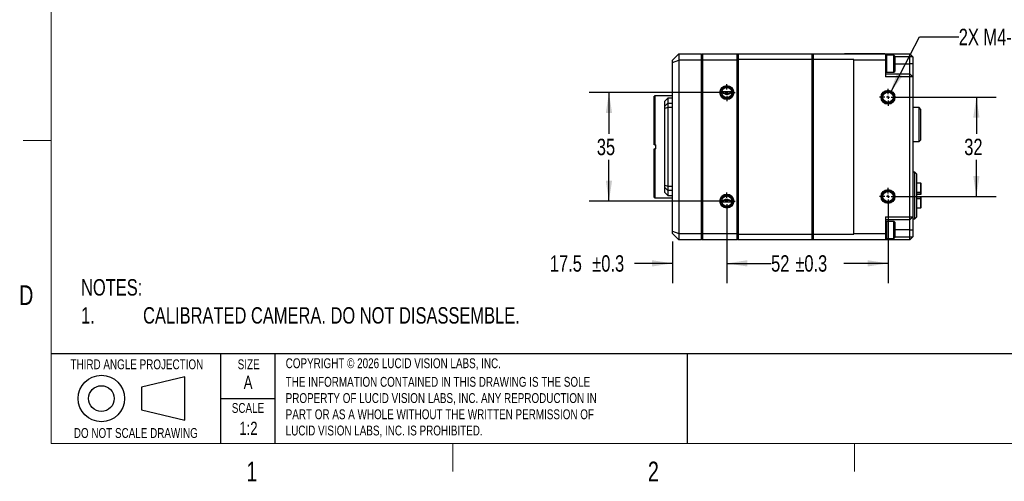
# Model space of a CAD drawing. Header units: millimetres. Extents: x 10 to 549, y 8 to 422.
# Tile 1 of 12: x 10 to 328, y 8 to 157. Entities that reach past the tile are written whole.
import ezdxf

# ---------------------------------------------------------------- set-up
doc = ezdxf.new("R2010")
doc.units = ezdxf.units.MM
for name, color, linetype in [('DIMENSIONS', 8, 'Continuous'), ('FORMAT', 7, 'Continuous'), ('NOTES', 7, 'Continuous')]:
    doc.layers.add(name, color=color, linetype=linetype)
doc.styles.add('SLDTEXTSTYLE0', font='TXT', dxfattribs={"width": 0.75})
doc.styles.add('SLDTEXTSTYLE3', font='TXT', dxfattribs={"width": 0.7})
doc.dimstyles.new('SLDDIMSTYLE1', dxfattribs={"dimtxt": 5.291667, "dimasz": 6.604, "dimexe": 0, "dimexo": 0.0625, "dimgap": 1.322917, "dimtad": 0, "dimtih": 1, "dimtoh": 1, "dimdec": 0, "dimrnd": 1e-09, "dimzin": 12, "dimdsep": 46, "dimtxsty": 'SLDTEXTSTYLE0', "dimsah": 1, "dimcen": 0.09, "dimadec": 0, "dimazin": 3, "dimtfac": 1, "dimtdec": 0, "dimtofl": 0, "dimtmove": 0, "dimatfit": 3, "dimfxl": 0, "dimfrac": 2, "dimtolj": 1, "dimtzin": 12, "dimarcsym": 0})
doc.dimstyles.new('SLDDIMSTYLE2', dxfattribs={"dimtxt": 5.291667, "dimasz": 6.604, "dimexe": 0, "dimexo": 0.0625, "dimgap": 1.322917, "dimtad": 0, "dimtih": 1, "dimtoh": 1, "dimrnd": 1e-09, "dimzin": 12, "dimdsep": 46, "dimtxsty": 'SLDTEXTSTYLE0', "dimsah": 1, "dimcen": 0, "dimadec": 0, "dimazin": 3, "dimtfac": 1, "dimtofl": 0, "dimtmove": 0, "dimatfit": 3, "dimfxl": 0, "dimfrac": 2, "dimtolj": 1, "dimtzin": 12, "dimarcsym": 0})
doc.dimstyles.new('SLDDIMSTYLE6', dxfattribs={"dimtxt": 5.291667, "dimasz": 6.604, "dimexe": 0, "dimexo": 0.0625, "dimgap": 1.322917, "dimtad": 0, "dimtih": 1, "dimtoh": 1, "dimdec": 1, "dimrnd": 1e-09, "dimzin": 12, "dimdsep": 46, "dimtxsty": 'SLDTEXTSTYLE0', "dimsah": 1, "dimcen": 0.09, "dimadec": 0, "dimazin": 3, "dimtol": 1, "dimtp": 0.3, "dimtm": 0.3, "dimtfac": 1, "dimtdec": 1, "dimtmove": 0, "dimatfit": 0, "dimfxl": 0, "dimfrac": 2, "dimtolj": 1, "dimarcsym": 0})
doc.dimstyles.new('SLDDIMSTYLE7', dxfattribs={"dimtxt": 5.291667, "dimasz": 6.604, "dimexe": 0, "dimexo": 0.0625, "dimgap": 1.322917, "dimtad": 0, "dimtih": 1, "dimtoh": 1, "dimdec": 0, "dimrnd": 1e-09, "dimzin": 12, "dimdsep": 46, "dimtxsty": 'SLDTEXTSTYLE0', "dimsah": 1, "dimcen": 0.09, "dimadec": 0, "dimazin": 3, "dimtol": 1, "dimtp": 0.3, "dimtm": 0.3, "dimtfac": 1, "dimtdec": 1, "dimtofl": 0, "dimtmove": 0, "dimatfit": 3, "dimfxl": 0, "dimfrac": 2, "dimtolj": 1, "dimarcsym": 0})

# ---------------------------------------------------------------- blocks, each defined once
blk = doc.blocks.new('SW_NOTE_0')
at = {"layer": 'NOTES', "color": 0, "ltscale": 2, "attachment_point": 1, "style": 'SLDTEXTSTYLE0'}
for s, insert, char_height in [('NOTES:', (0, 6.82), 5.292), ('1.', (0, -2.23), 5.292), ('CALIBRATED CAMERA. DO NOT DISASSEMBLE.', (20, -2.23), 5.2917)]:
    blk.add_mtext(s, dxfattribs=dict(at, insert=insert, char_height=char_height))
blk = doc.blocks.new('SW_NOTE_0_1')
at = {"layer": 'FORMAT', "color": 0, "ltscale": 2, "char_height": 3.175, "attachment_point": 1, "style": 'SLDTEXTSTYLE0'}
for s, insert in [('THE INFORMATION CONTAINED IN THIS DRAWING IS THE SOLE', (0, 4.09)), ('PROPERTY OF LUCID VISION LABS, INC. ANY REPRODUCTION IN', (0, -1.14)), ('PART OR AS A WHOLE WITHOUT THE WRITTEN PERMISSION OF', (0, -6.37)), ('LUCID VISION LABS, INC. IS PROHIBITED.', (0, -11.61))]:
    blk.add_mtext(s, dxfattribs=dict(at, insert=insert))
blk = doc.blocks.new('_D_8')
at = {"layer": 'DIMENSIONS', "ltscale": 2}
for p, q in [((235.71, 133.59), (193.9, 133.59)), ((200.25, 133.59), (200.25, 120.29)), ((200.25, 98.59), (200.25, 111.88)), ((235.71, 98.59), (193.9, 98.59))]:
    blk.add_line(p, q, dxfattribs=at)
for points in [[(200.25, 133.59), (199.24, 126.98), (201.27, 126.98)], [(200.25, 98.59), (201.27, 105.19), (199.24, 105.19)]]:
    blk.add_solid(points, dxfattribs=at)
at = {"layer": 'DIMENSIONS', "ltscale": 2, "insert": (196.34, 118.7), "char_height": 5.292, "attachment_point": 1, "style": 'SLDTEXTSTYLE0'}
blk.add_mtext('35', dxfattribs=at)
blk = doc.blocks.new('_D_9')
at = {"layer": 'DIMENSIONS', "ltscale": 2}
for p, q in [((238.25, 96.05), (238.25, 72.14)), ((220.75, 85.55), (220.75, 72.14)), ((220.75, 78.49), (208.51, 78.49)), ((238.25, 78.49), (250.95, 78.49))]:
    blk.add_line(p, q, dxfattribs=at)
for points in [[(220.75, 78.49), (214.15, 79.51), (214.15, 77.48)], [(238.25, 78.49), (244.85, 77.48), (244.85, 79.51)]]:
    blk.add_solid(points, dxfattribs=at)
at = {"layer": 'DIMENSIONS', "ltscale": 2, "char_height": 5.292, "attachment_point": 1, "style": 'SLDTEXTSTYLE0'}
for s, insert in [('17.5', (181.19, 81.11)), ('±0.3', (194.87, 81.11))]:
    blk.add_mtext(s, dxfattribs=dict(at, insert=insert))
blk = doc.blocks.new('_D_10')
at = {"layer": 'DIMENSIONS', "ltscale": 2}
for p, q in [((238.25, 96.05), (238.25, 72.14)), ((290.25, 97.55), (290.25, 72.14)), ((238.25, 78.49), (252.54, 78.49)), ((290.25, 78.49), (275.95, 78.49))]:
    blk.add_line(p, q, dxfattribs=at)
for points in [[(238.25, 78.49), (244.85, 77.48), (244.85, 79.51)], [(290.25, 78.49), (283.65, 79.51), (283.65, 77.48)]]:
    blk.add_solid(points, dxfattribs=at)
at = {"layer": 'DIMENSIONS', "ltscale": 2, "char_height": 5.292, "attachment_point": 1, "style": 'SLDTEXTSTYLE0'}
for s, insert in [('52', (252.54, 81.11)), ('±0.3', (260.36, 81.11))]:
    blk.add_mtext(s, dxfattribs=dict(at, insert=insert))
blk = doc.blocks.new('_D_11')
at = {"layer": 'DIMENSIONS', "ltscale": 2}
for p, q in [((292.79, 132.09), (325.09, 132.09)), ((318.74, 132.09), (318.74, 120.29)), ((318.74, 100.09), (318.74, 111.88)), ((292.79, 100.09), (325.09, 100.09))]:
    blk.add_line(p, q, dxfattribs=at)
for points in [[(318.74, 132.09), (317.73, 125.48), (319.76, 125.48)], [(318.74, 100.09), (319.76, 106.69), (317.73, 106.69)]]:
    blk.add_solid(points, dxfattribs=at)
at = {"layer": 'DIMENSIONS', "ltscale": 2, "insert": (314.83, 118.7), "char_height": 5.292, "attachment_point": 1, "style": 'SLDTEXTSTYLE0'}
blk.add_mtext('32', dxfattribs=at)
blk = doc.blocks.new('SW_SYMBOL_HOLE_DEPTH')
at = {"layer": 'DIMENSIONS', "color": 0, "ltscale": 4}
for p, q in [((0, 1750), (1600, 1750)), ((200, 1110), (800, 150)), ((800, 1750), (800, 150)), ((1400, 1110), (800, 150))]:
    blk.add_line(p, q, dxfattribs=at)
blk = doc.blocks.new('_D_12')
at = {"layer": 'DIMENSIONS', "ltscale": 2}
for p, q in [((291.01, 133.55), (300.36, 151.55)), ((300.36, 151.55), (313.06, 151.55))]:
    blk.add_line(p, q, dxfattribs=at)
blk.add_solid([(291.01, 133.55), (294.96, 138.94), (293.15, 139.88)], dxfattribs=at)
at = {"layer": 'DIMENSIONS', "ltscale": 4, "xscale": 0.003379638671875, "yscale": 0.003379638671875, "zscale": 0.003379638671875}
blk.add_blockref('SW_SYMBOL_HOLE_DEPTH', (346.64, 148.08), dxfattribs=at)
at = {"layer": 'DIMENSIONS', "ltscale": 2, "char_height": 5.292, "attachment_point": 1}
for s, insert, style in [('2X M4-6H', (313.06, 154.17), 'SLDTEXTSTYLE0'), ('6 MIN', (354.2, 154.17), 'SLDTEXTSTYLE3')]:
    blk.add_mtext(s, dxfattribs=dict(at, insert=insert, style=style))
blk = doc.blocks.new('SW_CENTERMARKSYMBOL_2')
at = {"layer": 'DIMENSIONS', "color": 0, "ltscale": 2}
for p, q in [((-1, 0), (-2.75, 0)), ((0, 0), (-0.5, 0)), ((0, 1), (0, 2.75)), ((0, 0), (0, 0.5)), ((0, 0), (0, -0.5)), ((0, 0), (0.5, 0)), ((1, 0), (2.75, 0)), ((0, -1), (0, -2.75))]:
    blk.add_line(p, q, dxfattribs=at)
blk = doc.blocks.new('SW_CENTERMARKSYMBOL_3')
at = {"layer": 'DIMENSIONS', "color": 0, "ltscale": 2}
for p, q in [((-1, 0), (-2.75, 0)), ((0, 0), (-0.5, 0)), ((0, 1), (0, 2.75)), ((0, 0), (0, 0.5)), ((0, 0), (0, -0.5)), ((0, 0), (0.5, 0)), ((1, 0), (2.75, 0)), ((0, -1), (0, -2.75))]:
    blk.add_line(p, q, dxfattribs=at)
blk = doc.blocks.new('SW_CENTERMARKSYMBOL_4')
at = {"layer": 'DIMENSIONS', "color": 0, "ltscale": 2}
for p, q in [((-1, 0), (-2.75, 0)), ((0, 0), (-0.5, 0)), ((0, 1), (0, 2.75)), ((0, 0), (0, 0.5)), ((0, 0), (0, -0.5)), ((0, 0), (0.5, 0)), ((1, 0), (2.75, 0)), ((0, -1), (0, -2.75))]:
    blk.add_line(p, q, dxfattribs=at)
blk = doc.blocks.new('SW_CENTERMARKSYMBOL_5')
at = {"layer": 'DIMENSIONS', "color": 0, "ltscale": 2}
for p, q in [((-1, 0), (-2.75, 0)), ((0, 0), (-0.5, 0)), ((0, 1), (0, 2.75)), ((0, 0), (0, 0.5)), ((0, 0), (0, -0.5)), ((0, 0), (0.5, 0)), ((1, 0), (2.75, 0)), ((0, -1), (0, -2.75))]:
    blk.add_line(p, q, dxfattribs=at)

msp = doc.modelspace()

# ---------------------------------------------------------------- linework, layer by layer
at = {"color": 7, "linetype": 'Continuous', "lineweight": 25, "ltscale": 2}
for p, q in [((220.749, 144.086), (222.749, 146.086)), ((222.749, 146.086), (222.749, 144.086)), ((222.749, 146.086), (230.049, 146.086)), ((230.049, 144.086), (230.049, 146.086)), ((230.049, 146.086), (230.249, 145.886)), ((230.249, 145.886), (230.449, 146.086)), ((230.449, 146.086), (230.449, 144.086)), ((230.449, 146.086), (241.549, 146.086)), ((241.549, 144.086), (241.549, 146.086)), ((241.749, 145.886), (241.549, 146.086)), ((241.949, 146.086), (241.749, 145.886)), ((241.949, 146.086), (241.949, 144.286)), ((241.949, 146.086), (265.749, 146.086)), ((265.749, 144.286), (265.749, 146.086)), ((265.949, 145.886), (265.749, 146.086)), ((266.149, 146.086), (265.949, 145.886)), ((266.149, 146.086), (266.149, 144.286)), ((266.149, 146.086), (289.449, 146.086)), ((276.249, 146.186), (276.249, 146.086)), ((276.249, 146.186), (277.249, 146.186)), ((277.249, 146.186), (277.249, 146.086)), ((277.249, 146.186), (288.249, 146.186)), ((288.249, 146.186), (288.249, 146.086)), ((288.249, 146.186), (289.249, 146.186)), ((289.249, 146.186), (289.249, 146.086)), ((289.449, 146.086), (289.449, 144.086)), ((289.449, 146.086), (297.249, 146.086)), ((297.249, 145.086), (297.249, 146.086)), ((298.249, 145.086), (297.249, 146.086)), ((220.749, 143.257), (222.749, 144.086)), ((220.749, 143.257), (220.749, 144.086)), ((220.749, 88.914), (220.749, 143.257)), ((222.749, 144.086), (222.749, 88.086)), ((230.049, 144.086), (222.749, 144.086)), ((230.049, 88.086), (230.049, 144.086)), ((230.249, 144.003), (230.049, 144.086)), ((230.249, 144.003), (230.249, 145.886)), ((230.249, 144.003), (230.449, 144.086)), ((230.249, 88.169), (230.249, 144.003)), ((230.449, 144.086), (230.449, 88.086)), ((241.549, 144.086), (230.449, 144.086)), ((241.549, 88.086), (241.549, 144.086)), ((241.749, 144.003), (241.549, 144.086)), ((241.749, 144.203), (241.749, 145.886)), ((241.749, 145.886), (241.749, 144.003)), ((241.949, 144.286), (241.749, 144.203)), ((241.749, 144.003), (241.749, 88.169)), ((241.949, 144.286), (241.949, 87.886)), ((265.749, 144.286), (241.949, 144.286)), ((265.749, 87.886), (265.749, 144.286)), ((265.949, 144.203), (265.749, 144.286)), ((265.949, 144.203), (265.949, 145.886)), ((266.149, 144.286), (265.949, 144.203)), ((265.949, 87.969), (265.949, 144.203)), ((279.249, 144.286), (266.149, 144.286)), ((266.149, 144.286), (266.149, 87.886)), ((279.249, 144.086), (279.249, 144.286)), ((279.249, 88.086), (279.249, 144.086)), ((289.449, 144.086), (279.249, 144.086)), ((289.724, 145.636), (289.449, 145.361)), ((289.449, 144.086), (289.449, 138.686)), ((292.174, 145.636), (289.724, 145.636)), ((289.724, 145.636), (289.724, 140.136)), ((292.449, 145.361), (292.174, 145.636)), ((292.174, 140.136), (292.174, 145.636)), ((292.449, 145.361), (292.449, 140.411)), ((297.249, 142.886), (297.249, 145.086)), ((298.249, 145.086), (297.249, 145.086)), ((298.249, 145.086), (298.249, 142.886)), ((289.449, 140.411), (289.724, 140.136)), ((289.724, 140.136), (292.174, 140.136)), ((292.174, 140.136), (292.449, 140.411)), ((297.249, 139.686), (297.249, 142.886)), ((298.249, 142.886), (297.249, 142.886)), ((298.249, 142.886), (298.249, 138.686)), ((289.449, 139.686), (297.249, 139.686)), ((297.249, 138.686), (289.449, 138.686)), ((297.249, 138.686), (297.249, 139.686)), ((298.249, 138.686), (297.249, 139.686)), ((297.249, 93.486), (297.249, 138.686)), ((298.249, 138.686), (297.249, 138.686)), ((298.249, 138.686), (298.249, 93.486)), ((239.877, 133.857), (236.622, 133.857)), ((215.049, 132.586), (214.849, 132.386)), ((214.849, 116.686), (214.849, 132.386)), ((220.749, 132.586), (215.049, 132.586)), ((215.049, 132.586), (215.049, 116.686)), ((219.249, 131.786), (218.249, 130.786)), ((218.249, 129.212), (218.249, 130.786)), ((220.749, 131.786), (219.249, 131.786)), ((219.249, 131.786), (219.249, 130.18)), ((219.249, 130.18), (218.249, 129.212)), ((218.249, 128.493), (218.249, 129.212)), ((219.249, 128.743), (218.249, 128.493)), ((218.249, 103.678), (218.249, 128.493)), ((219.249, 130.18), (219.249, 128.743)), ((219.249, 130.18), (220.749, 130.18)), ((219.249, 128.743), (219.249, 103.429)), ((220.749, 128.743), (219.249, 128.743)), ((300.249, 128.786), (298.249, 128.786)), ((300.749, 128.286), (300.249, 128.786)), ((300.249, 117.786), (300.249, 128.786)), ((300.749, 128.286), (300.749, 118.286)), ((298.249, 117.786), (300.249, 117.786)), ((300.249, 117.786), (300.749, 118.286)), ((215.049, 116.686), (214.849, 116.686)), ((214.849, 99.786), (214.849, 115.486)), ((214.849, 115.486), (215.049, 115.486)), ((215.049, 116.686), (215.349, 116.686)), ((215.049, 115.486), (215.049, 99.586)), ((215.349, 115.486), (215.049, 115.486)), ((215.349, 115.486), (215.349, 116.686)), ((298.949, 107.886), (298.249, 107.886)), ((299.449, 107.386), (298.949, 107.886)), ((298.949, 92.886), (298.949, 107.886)), ((299.449, 107.386), (299.449, 93.386)), ((218.249, 103.678), (219.249, 103.429)), ((218.249, 102.96), (218.249, 103.678)), ((218.249, 102.96), (219.249, 101.991)), ((218.249, 101.386), (218.249, 102.96)), ((219.249, 103.429), (220.749, 103.429)), ((219.249, 103.429), (219.249, 101.991)), ((220.749, 101.991), (219.249, 101.991)), ((219.249, 101.991), (219.249, 100.386)), ((300.799, 104.394), (299.449, 104.394)), ((300.799, 104.382), (300.799, 104.394)), ((300.799, 101.41), (300.799, 104.382)), ((300.899, 101.56), (300.899, 101.786)), ((214.849, 99.786), (215.049, 99.586)), ((215.049, 99.586), (220.749, 99.586)), ((218.249, 101.386), (219.249, 100.386)), ((219.249, 100.386), (220.749, 100.386)), ((299.449, 100.911), (300.799, 100.911)), ((299.449, 100.766), (300.799, 100.766)), ((300.799, 100.006), (299.449, 100.006)), ((300.799, 99.861), (299.449, 99.861)), ((300.799, 100.911), (300.799, 101.41)), ((300.799, 99.362), (300.799, 99.861)), ((300.799, 96.39), (300.799, 99.362)), ((236.622, 98.314), (239.877, 98.314)), ((299.449, 96.378), (300.799, 96.378)), ((289.449, 93.486), (297.249, 93.486)), ((289.449, 93.486), (289.449, 88.086)), ((297.249, 92.486), (289.449, 92.486)), ((297.249, 93.486), (298.249, 93.486)), ((297.249, 92.486), (298.249, 93.486)), ((297.249, 92.486), (297.249, 93.486)), ((297.249, 89.286), (297.249, 92.486)), ((298.249, 93.486), (298.249, 89.286)), ((298.249, 92.886), (298.949, 92.886)), ((298.949, 92.886), (299.449, 93.386)), ((220.749, 88.086), (220.749, 88.914)), ((220.749, 88.914), (222.749, 88.086)), ((289.724, 92.036), (289.449, 91.761)), ((292.174, 92.036), (289.724, 92.036)), ((289.724, 92.036), (289.724, 86.536)), ((292.449, 91.761), (292.174, 92.036)), ((292.174, 86.536), (292.174, 92.036)), ((292.449, 91.761), (292.449, 86.811)), ((297.249, 89.286), (298.249, 89.286)), ((297.249, 87.086), (297.249, 89.286)), ((298.249, 89.286), (298.249, 87.086)), ((222.749, 86.086), (220.749, 88.086)), ((222.749, 88.086), (222.749, 86.086)), ((222.749, 88.086), (230.049, 88.086)), ((230.049, 86.086), (222.749, 86.086)), ((230.249, 88.169), (230.049, 88.086)), ((230.049, 86.086), (230.049, 88.086)), ((230.249, 86.286), (230.049, 86.086)), ((230.249, 86.286), (230.249, 88.169)), ((230.249, 88.169), (230.449, 88.086)), ((230.449, 86.086), (230.249, 86.286)), ((230.449, 88.086), (230.449, 86.086)), ((230.449, 88.086), (241.549, 88.086)), ((241.549, 86.086), (230.449, 86.086)), ((241.749, 88.169), (241.549, 88.086)), ((241.549, 86.086), (241.549, 88.086)), ((241.749, 86.286), (241.549, 86.086)), ((241.749, 88.169), (241.749, 86.286)), ((241.749, 86.286), (241.749, 87.969)), ((241.949, 87.886), (241.749, 87.969)), ((241.949, 86.086), (241.749, 86.286)), ((241.949, 87.886), (241.949, 86.086)), ((241.949, 87.886), (265.749, 87.886)), ((265.749, 86.086), (241.949, 86.086)), ((265.749, 87.886), (265.949, 87.969)), ((265.749, 86.086), (265.749, 87.886)), ((265.749, 86.086), (265.949, 86.286)), ((265.949, 86.286), (265.949, 87.969)), ((266.149, 87.886), (265.949, 87.969)), ((266.149, 86.086), (265.949, 86.286)), ((266.149, 87.886), (266.149, 86.086)), ((266.149, 87.886), (279.249, 87.886)), ((289.449, 86.086), (266.149, 86.086)), ((279.249, 87.886), (279.249, 88.086)), ((279.249, 88.086), (289.449, 88.086)), ((289.449, 88.086), (289.449, 86.086)), ((289.449, 86.811), (289.724, 86.536)), ((297.249, 86.086), (289.449, 86.086)), ((289.724, 86.536), (292.174, 86.536)), ((292.174, 86.536), (292.449, 86.811)), ((297.249, 87.086), (298.249, 87.086)), ((297.249, 86.086), (298.249, 87.086)), ((297.249, 86.086), (297.249, 87.086))]:
    msp.add_line(p, q, dxfattribs=at)
at = {"color": 8, "linetype": 'Continuous', "lineweight": 25, "ltscale": 2}
for p, q in [((297.249, 145.086), (292.449, 145.086)), ((292.449, 142.886), (297.249, 142.886)), ((300.799, 104.382), (299.449, 104.382)), ((299.449, 101.41), (300.799, 101.41)), ((300.799, 99.362), (299.449, 99.362)), ((300.799, 100.911), (300.799, 100.766)), ((300.799, 100.006), (300.799, 99.861)), ((299.449, 96.39), (300.799, 96.39)), ((300.799, 96.378), (300.799, 96.39)), ((297.249, 89.286), (292.449, 89.286)), ((292.449, 87.086), (297.249, 87.086))]:
    msp.add_line(p, q, dxfattribs=at)
at = {"color": 7, "linetype": 'Continuous', "lineweight": 25, "ltscale": 4}
for centre, radius in [((238.249, 133.586), 2.25), ((238.249, 133.586), 2), ((238.249, 133.586), 1.65), ((290.249, 132.086), 2.25), ((290.249, 132.086), 2), ((290.249, 132.086), 1.65), ((290.249, 100.086), 2.25), ((290.249, 100.086), 2), ((290.249, 100.086), 1.65), ((238.249, 98.586), 2.25), ((238.249, 98.586), 2), ((238.249, 98.586), 1.65)]:
    msp.add_circle(centre, radius, dxfattribs=at)
for centre, radius, start, end in [((300.799, 104.294), 0.1, 0, 90), ((300.801, 104.283), 0.0985, 0.92603, 90.89702), ((300.823, 101.291), 0.122, 50.98417, 101.12437), ((300.799, 101.011), 0.1, 270, 0), ((300.799, 100.866), 0.1, 270, 0), ((300.799, 99.906), 0.1, 360, 90), ((300.799, 99.761), 0.1, 360, 90), ((300.823, 99.481), 0.122, 258.87563, 309.01583), ((300.801, 96.489), 0.0985, 269.10298, 359.07397), ((300.799, 96.478), 0.1, 270, 0)]:
    msp.add_arc(centre, radius, start, end, dxfattribs=at)
at = {"color": 7, "linetype": 'Continuous', "lineweight": 25, "ltscale": 2}
for points, knots in [([(239.928, 133.857), (239.667, 133.689), (239.288, 133.445), (238.755, 133.199), (238.384, 133.109), (238.004, 133.123), (237.352, 133.34), (236.909, 133.634), (236.571, 133.857)], [0, 0, 0, 0, 0.2627753, 0.380989, 0.4720793, 0.5499036, 0.6577627, 1, 1, 1, 1]), ([(239.899, 133.586), (239.649, 133.44), (239.256, 133.212), (238.673, 133), (238.205, 132.948), (237.61, 133.046), (237.089, 133.299), (236.721, 133.515), (236.599, 133.586)], [0, 0, 0, 0, 0.2555113, 0.4012599, 0.5114322, 0.6217336, 0.8753138, 1, 1, 1, 1]), ([(300.899, 101.385), (300.899, 101.72), (300.899, 102.401), (300.899, 103.263), (300.899, 103.94), (300.899, 104.171), (300.899, 104.285)], [0, 0, 0, 0, 0.2454833, 0.5, 0.7545167, 1, 1, 1, 1]), ([(236.571, 98.314), (236.832, 98.483), (237.211, 98.727), (237.744, 98.972), (238.115, 99.063), (238.494, 99.049), (239.146, 98.832), (239.59, 98.538), (239.928, 98.314)], [0, 0, 0, 0, 0.2627753, 0.380989, 0.4720793, 0.5499036, 0.6577627, 1, 1, 1, 1]), ([(236.599, 98.586), (236.85, 98.731), (237.243, 98.96), (237.826, 99.172), (238.294, 99.224), (238.889, 99.125), (239.409, 98.872), (239.778, 98.657), (239.899, 98.586)], [0, 0, 0, 0, 0.2555113, 0.4012599, 0.5114322, 0.6217336, 0.8753138, 1, 1, 1, 1]), ([(300.899, 101.011), (300.899, 101.012), (300.899, 101.015), (300.899, 101.039), (300.899, 101.076), (300.899, 101.125), (300.899, 101.184), (300.899, 101.249), (300.899, 101.318), (300.899, 101.363), (300.899, 101.385)], [0, 0, 0, 0, 0.1242314, 0.2499609, 0.3735177, 0.4999622, 0.6235154, 0.7499595, 0.874247, 1, 1, 1, 1]), ([(300.899, 99.761), (300.899, 99.803), (300.899, 99.888), (300.899, 99.9), (300.899, 99.906)], [0, 0, 0, 0, 0.4997515, 1, 1, 1, 1]), ([(300.899, 99.386), (300.899, 99.409), (300.899, 99.453), (300.899, 99.522), (300.899, 99.587), (300.899, 99.646), (300.899, 99.696), (300.899, 99.732), (300.899, 99.757), (300.899, 99.759), (300.899, 99.761)], [0, 0, 0, 0, 0.1242314, 0.2499609, 0.3735177, 0.4999622, 0.6235154, 0.7499595, 0.874247, 1, 1, 1, 1]), ([(300.899, 96.487), (300.899, 96.6), (300.899, 96.831), (300.899, 97.509), (300.899, 98.37), (300.899, 99.052), (300.899, 99.386)], [0, 0, 0, 0, 0.2454833, 0.5, 0.7545167, 1, 1, 1, 1])]:
    msp.add_open_spline(points, degree=3, knots=knots, dxfattribs=at)
at = {"layer": 'FORMAT', "color": 7, "linetype": 'Continuous', "lineweight": 18, "ltscale": 2}
for p, q in [((20.4, 20.4), (20.4, 411.4)), ((20.4, 118.15), (11.35, 118.15)), ((538.4, 20.4), (20.4, 20.4)), ((149.9, 20.4), (149.9, 11.35)), ((279.4, 11.348), (279.4, 20.402))]:
    msp.add_line(p, q, dxfattribs=at)
at = {"layer": 'FORMAT', "ltscale": 2}
for p, q in [((20.4, 49.429), (538.4, 49.429)), ((75.003, 49.429), (75.003, 20.4)), ((92.506, 49.429), (92.506, 20.4)), ((225.439, 49.429), (225.439, 20.4)), ((63.526, 41.85), (49.548, 38.576)), ((63.526, 27.936), (63.526, 41.85)), ((49.548, 38.576), (49.548, 31.21)), ((75.003, 34.914), (92.506, 34.914)), ((49.548, 31.21), (63.526, 27.936))]:
    msp.add_line(p, q, dxfattribs=at)
for radius in [7.499, 4.14]:
    msp.add_circle((36.556, 34.893), radius, dxfattribs=at)

# ---------------------------------------------------------------- block references
at = {"layer": 'DIMENSIONS', "ltscale": 2}
for name, p in [('SW_CENTERMARKSYMBOL_2', (238.249, 133.586)), ('SW_CENTERMARKSYMBOL_5', (290.249, 132.086)), ('SW_CENTERMARKSYMBOL_4', (290.249, 100.086)), ('SW_CENTERMARKSYMBOL_3', (238.249, 98.586))]:
    msp.add_blockref(name, p, dxfattribs=at)
at = {"layer": 'FORMAT', "ltscale": 2}
msp.add_blockref('SW_NOTE_0_1', (96, 37.767), dxfattribs=at)
at = {"layer": 'NOTES', "color": 7, "ltscale": 2}
msp.add_blockref('SW_NOTE_0', (30, 66.584), dxfattribs=at)

# ---------------------------------------------------------------- texts
at = {"layer": 'FORMAT', "ltscale": 2, "style": 'SLDTEXTSTYLE0'}
for s, insert, char_height, attachment_point in [('D', (12.324, 71.407), 6.35, 2), ('COPYRIGHT © 2026 LUCID VISION LABS, INC.', (96, 47.859), 3.175, 1), ('SIZE', (84.058, 47.512), 3.175, 2), ('A', (83.884, 42.222), 4.233, 2), ('SCALE', (83.832, 33.432), 3.175, 2), ('DO NOT SCALE DRAWING', (47.674, 25.35), 3.175, 2), ('1:2', (83.982, 27.405), 4.2333, 2), ('1', (85.086, 14.532), 6.35, 2), ('2', (214.586, 14.532), 6.35, 2)]:
    msp.add_mtext(s, dxfattribs=dict(at, insert=insert, char_height=char_height, attachment_point=attachment_point))
at = {"layer": 'FORMAT', "color": 7, "ltscale": 2, "insert": (48.008, 47.512), "char_height": 3.175, "attachment_point": 2, "style": 'SLDTEXTSTYLE0'}
msp.add_mtext('THIRD ANGLE PROJECTION', dxfattribs=at)

# ---------------------------------------------------------------- dimensions: what is measured, and where the dimension line sits
at = {"layer": 'DIMENSIONS', "ltscale": 2}
dim = msp.add_diameter_dim_2p(p1=(289.488, 130.622), p2=(291.01, 133.55), text='2X M4-6H {\\fGDT;x}6 MIN', dimstyle='SLDDIMSTYLE2', override={"dimpost": '<>'}, dxfattribs=at)
dim.commit()
dim.dimension.update_dxf_attribs({"geometry": '_D_12', "text_midpoint": (343.219, 151.549), "dimtype": 163})
for base, p1, p2, picture, middle in [((200.254, 98.586), (238.249, 133.586), (238.249, 98.586), '_D_8', (200.254, 116.086)), ((318.742, 100.086), (290.249, 132.086), (290.249, 100.086), '_D_11', (318.742, 116.086))]:
    dim = msp.add_linear_dim(base=base, p1=p1, p2=p2, angle=90, dimstyle='SLDDIMSTYLE1', dxfattribs=at)
    dim.commit()
    dim.dimension.update_dxf_attribs({"geometry": picture, "text_midpoint": middle, "dimtype": 160})
for base, p1, p2, dimstyle, picture, middle in [((238.249, 78.494), (220.749, 88.086), (238.249, 98.586), 'SLDDIMSTYLE6', '_D_9', (194.849, 78.494)), ((290.249, 78.494), (238.249, 98.586), (290.249, 100.086), 'SLDDIMSTYLE7', '_D_10', (264.249, 78.494))]:
    dim = msp.add_linear_dim(base=base, p1=p1, p2=p2, dimstyle=dimstyle, dxfattribs=at)
    dim.commit()
    dim.dimension.update_dxf_attribs({"geometry": picture, "text_midpoint": middle, "dimtype": 160})

doc.saveas('drawing.dxf')
